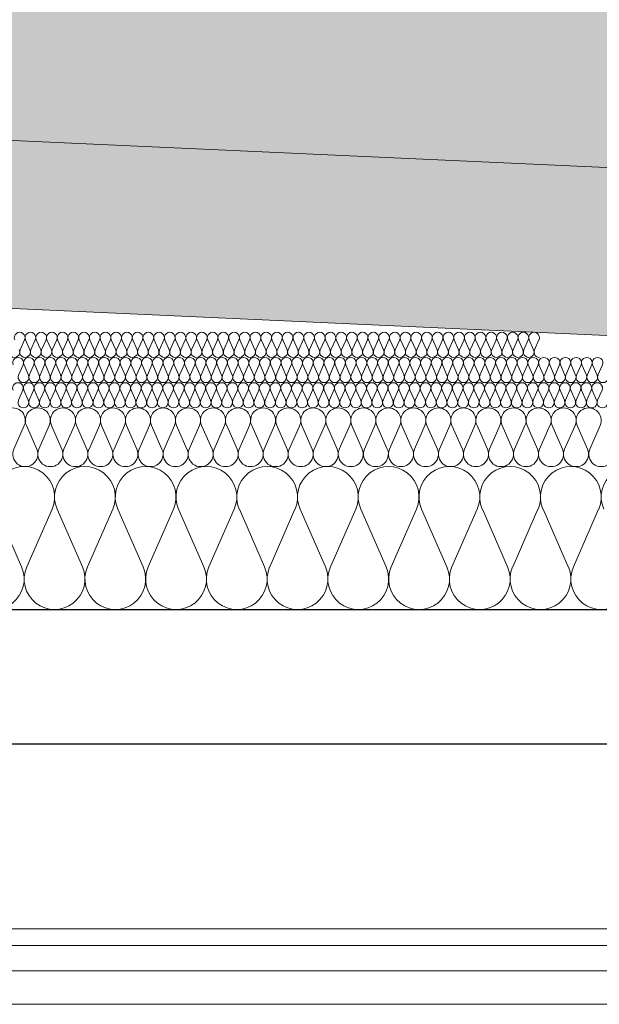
# Model space of a CAD drawing. Extents: x -547885 to -186295, y -25370 to 156194.
# Tile 65 of 256: x -511328 to -510638, y -8440 to -7268. Entities that reach past the tile are written whole.
import ezdxf

# ---------------------------------------------------------------- set-up
doc = ezdxf.new("R2010")
doc.units = 0
doc.header["$MEASUREMENT"] = 0
for name, color, linetype, lineweight in [('Arch dachowki_Nr_Pióra__21', 7, 'Continuous', 9), ('Arch stropy_Nr_Pióra__1', 7, 'Continuous', 25), ('INWENT KONST. DREWNIANA_Nr_Pióra__21', 7, 'Continuous', 9), ('INWENT WYMIARY_Nr_Pióra__21', 7, 'Continuous', 9), ('INWENT WYMIARY_Nr_Pióra__5', 7, 'Continuous', 13), ('INWENT. DRZWI_Nr_Pióra__21', 7, 'Continuous', 9)]:
    doc.layers.add(name, color=color, linetype=linetype, lineweight=lineweight)
for name, color, linetype, lineweight, true_color in [('arch wypelnienia_Nr_Pióra__119', 7, 'Continuous', 13, 0xd9d1d0), ('arch wypelnienia_Nr_Pióra__2', 7, 'Continuous', 13, 0x7f7f7f), ('Inwent Izolacje_Nr_Pióra__2', 7, 'Continuous', 13, 0x7f7f7f)]:
    doc.layers.add(name, color=color, linetype=linetype, lineweight=lineweight, true_color=true_color)
doc.layers.add('Inwent Izolacje', color=7, linetype='Continuous')
doc.layers.add('INWENT WYMIARY', color=7, linetype='Continuous')
doc.styles.add('GENERATED_STYLE_2', font='txt')
doc.dimstyles.new('GENERATED_STYLE__11', dxfattribs={"dimtxt": 160.000002, "dimasz": 110.144928, "dimexe": 0.18, "dimexo": 40, "dimgap": 0.09, "dimtad": 1, "dimtih": 1, "dimtoh": 1, "dimdec": 0, "dimzin": 0, "dimdsep": 46, "dimtxsty": 'GENERATED_STYLE_2', "dimblk": 'ARROWHEAD_5', "dimblk1": 'ARROWHEAD_5', "dimblk2": 'ARROWHEAD_5', "dimcen": 0.09, "dimclrd": 7, "dimclre": 7, "dimclrt": 7, "dimazin": 0, "dimtfac": 1, "dimtdec": 4, "dimtmove": 0, "dimatfit": 3, "dimfxl": 0, "dimtolj": 1, "dimtzin": 0, "dimarcsym": 0})

# ---------------------------------------------------------------- blocks, each defined once
blk = doc.blocks.new('Izolacja cieplna 14_254', base_point=(-507889.6, -7969.6))
at = {"layer": 'Inwent Izolacje_Nr_Pióra__2', "linetype": 'Continuous'}
for p, q in [((-511325.7, -7918.9), (-511355.7, -7850.2)), ((-511289.5, -7850.2), (-511319.6, -7918.9)), ((-511253.4, -7918.9), (-511283.5, -7850.2)), ((-511217.3, -7850.2), (-511247.3, -7918.9)), ((-511181.1, -7918.9), (-511211.2, -7850.2)), ((-511145, -7850.2), (-511175.1, -7918.9)), ((-511108.8, -7918.9), (-511138.9, -7850.2)), ((-511072.7, -7850.2), (-511102.8, -7918.9)), ((-511036.6, -7918.9), (-511066.6, -7850.2)), ((-511000.4, -7850.2), (-511030.5, -7918.9)), ((-510964.3, -7918.9), (-510994.4, -7850.2)), ((-510928.2, -7850.2), (-510958.2, -7918.9)), ((-510892, -7918.9), (-510922.1, -7850.2)), ((-510855.9, -7850.2), (-510885.9, -7918.9)), ((-510819.7, -7918.9), (-510849.8, -7850.2)), ((-510783.6, -7850.2), (-510813.7, -7918.9)), ((-510747.5, -7918.9), (-510777.5, -7850.2)), ((-510711.3, -7850.2), (-510741.4, -7918.9)), ((-510675.2, -7918.9), (-510705.3, -7850.2)), ((-510639.1, -7850.2), (-510669.1, -7918.9))]:
    blk.add_line(p, q, dxfattribs=at)
for centre, start_param, end_param in [((-511322.6, -7835.7), 1.158003, 5.125183), ((-511250.4, -7835.7), 1.158003, 5.125183), ((-511178.1, -7835.7), 1.158003, 5.125183), ((-511105.8, -7835.7), 1.158003, 5.125183), ((-511033.5, -7835.7), 1.158003, 5.125183), ((-510961.3, -7835.7), 1.158003, 5.125183), ((-510889, -7835.7), 1.158003, 5.125183), ((-510816.7, -7835.7), 1.158003, 5.125183), ((-510744.4, -7835.7), 1.158003, 5.125183), ((-510672.2, -7835.7), 1.158003, 5.125183), ((-510599.9, -7835.7), 1.158003, 5.125183), ((-511358.8, -7933.4), 4.299595, 8.266774), ((-511286.5, -7933.4), 4.299595, 8.266774), ((-511214.2, -7933.4), 4.299595, 8.266774), ((-511141.9, -7933.4), 4.299595, 8.266774), ((-511069.7, -7933.4), 4.299595, 8.266774), ((-510997.4, -7933.4), 4.299595, 8.266774), ((-510925.1, -7933.4), 4.299595, 8.266774), ((-510852.8, -7933.4), 4.299595, 8.266774), ((-510780.6, -7933.4), 4.299595, 8.266774), ((-510708.3, -7933.4), 4.299595, 8.266774), ((-510636, -7933.4), 4.299595, 8.266774)]:
    blk.add_ellipse(centre, major_axis=(0, -36.2), ratio=0.999515, start_param=start_param, end_param=end_param, dxfattribs=at)
blk = doc.blocks.new('Izolacja cieplna 14_255', base_point=(-508759.6, -7799.6))
at = {"layer": 'Inwent Izolacje_Nr_Pióra__2', "linetype": 'Continuous'}
for p, q in [((-511322.5, -7750.4), (-511334.9, -7778.7)), ((-511307.6, -7778.7), (-511320, -7750.4)), ((-511292.7, -7750.4), (-511305.1, -7778.7)), ((-511277.8, -7778.7), (-511290.2, -7750.4)), ((-511262.9, -7750.4), (-511275.3, -7778.7)), ((-511248, -7778.7), (-511260.4, -7750.4)), ((-511233.1, -7750.4), (-511245.5, -7778.7)), ((-511218.3, -7778.7), (-511230.6, -7750.4)), ((-511203.4, -7750.4), (-511215.7, -7778.7)), ((-511188.5, -7778.7), (-511200.9, -7750.4)), ((-511173.6, -7750.4), (-511186, -7778.7)), ((-511158.7, -7778.7), (-511171.1, -7750.4)), ((-511143.8, -7750.4), (-511156.2, -7778.7)), ((-511128.9, -7778.7), (-511141.3, -7750.4)), ((-511114, -7750.4), (-511126.4, -7778.7)), ((-511099.1, -7778.7), (-511111.5, -7750.4)), ((-511084.2, -7750.4), (-511096.6, -7778.7)), ((-511069.3, -7778.7), (-511081.7, -7750.4)), ((-511054.4, -7750.4), (-511066.8, -7778.7)), ((-511039.5, -7778.7), (-511051.9, -7750.4)), ((-511024.6, -7750.4), (-511037, -7778.7)), ((-511009.7, -7778.7), (-511022.1, -7750.4)), ((-510994.8, -7750.4), (-511007.2, -7778.7)), ((-510980, -7778.7), (-510992.3, -7750.4)), ((-510965.1, -7750.4), (-510977.5, -7778.7)), ((-510950.2, -7778.7), (-510962.6, -7750.4)), ((-510935.3, -7750.4), (-510947.7, -7778.7)), ((-510920.4, -7778.7), (-510932.8, -7750.4)), ((-510905.5, -7750.4), (-510917.9, -7778.7)), ((-510890.6, -7778.7), (-510903, -7750.4)), ((-510875.7, -7750.4), (-510888.1, -7778.7)), ((-510860.8, -7778.7), (-510873.2, -7750.4)), ((-510845.9, -7750.4), (-510858.3, -7778.7)), ((-510831, -7778.7), (-510843.4, -7750.4)), ((-510816.1, -7750.4), (-510828.5, -7778.7)), ((-510801.2, -7778.7), (-510813.6, -7750.4)), ((-510786.3, -7750.4), (-510798.7, -7778.7)), ((-510771.4, -7778.7), (-510783.8, -7750.4)), ((-510756.5, -7750.4), (-510768.9, -7778.7)), ((-510741.7, -7778.7), (-510754, -7750.4)), ((-510726.8, -7750.4), (-510739.2, -7778.7)), ((-510711.9, -7778.7), (-510724.3, -7750.4)), ((-510697, -7750.4), (-510709.4, -7778.7)), ((-510682.1, -7778.7), (-510694.5, -7750.4)), ((-510667.2, -7750.4), (-510679.6, -7778.7)), ((-510652.3, -7778.7), (-510664.7, -7750.4)), ((-510637.4, -7750.4), (-510649.8, -7778.7))]:
    blk.add_line(p, q, dxfattribs=at)
for centre, start_param, end_param in [((-511336.1, -7744.5), 2.728799, 6.695979), ((-511306.4, -7744.5), 2.728799, 6.695979), ((-511276.6, -7744.5), 2.728799, 6.695979), ((-511246.8, -7744.5), 2.728799, 6.695979), ((-511217, -7744.5), 2.728799, 6.695979), ((-511187.2, -7744.5), 2.728799, 6.695979), ((-511157.4, -7744.5), 2.728799, 6.695979), ((-511127.6, -7744.5), 2.728799, 6.695979), ((-511097.9, -7744.5), 2.728799, 6.695979), ((-511068.1, -7744.5), 2.728799, 6.695979), ((-511038.3, -7744.5), 2.728799, 6.695979), ((-511008.5, -7744.5), 2.728799, 6.695979), ((-510978.7, -7744.5), 2.728799, 6.695979), ((-510948.9, -7744.5), 2.728799, 6.695979), ((-510919.1, -7744.5), 2.728799, 6.695979), ((-510889.3, -7744.5), 2.728799, 6.695979), ((-510859.6, -7744.5), 2.728799, 6.695979), ((-510829.8, -7744.5), 2.728799, 6.695979), ((-510800, -7744.5), 2.728799, 6.695979), ((-510770.2, -7744.5), 2.728799, 6.695979), ((-510740.4, -7744.5), 2.728799, 6.695979), ((-510710.6, -7744.5), 2.728799, 6.695979), ((-510680.8, -7744.5), 2.728799, 6.695979), ((-510651, -7744.5), 2.728799, 6.695979), ((-511321.3, -7784.7), 5.870392, 9.837571), ((-511291.5, -7784.7), 5.870392, 9.837571), ((-511261.7, -7784.7), 5.870392, 9.837571), ((-511231.9, -7784.7), 5.870392, 9.837571), ((-511202.1, -7784.7), 5.870392, 9.837571), ((-511172.3, -7784.7), 5.870392, 9.837571), ((-511142.5, -7784.7), 5.870392, 9.837571), ((-511112.7, -7784.7), 5.870392, 9.837571), ((-511083, -7784.7), 5.870392, 9.837571), ((-511053.2, -7784.7), 5.870392, 9.837571), ((-511023.4, -7784.7), 5.870392, 9.837571), ((-510993.6, -7784.7), 5.870392, 9.837571), ((-510963.8, -7784.7), 5.870392, 9.837571), ((-510934, -7784.7), 5.870392, 9.837571), ((-510904.2, -7784.7), 5.870392, 9.837571), ((-510874.4, -7784.7), 5.870392, 9.837571), ((-510844.7, -7784.7), 5.870392, 9.837571), ((-510814.9, -7784.7), 5.870392, 9.837571), ((-510785.1, -7784.7), 5.870392, 9.837571), ((-510755.3, -7784.7), 5.870392, 9.837571), ((-510725.5, -7784.7), 5.870392, 9.837571), ((-510695.7, -7784.7), 5.870392, 9.837571), ((-510665.9, -7784.7), 5.870392, 9.837571), ((-510636.1, -7784.7), 5.870392, 9.837571)]:
    blk.add_ellipse(centre, major_axis=(-14.9, 0), ratio=0.999587, start_param=start_param, end_param=end_param, dxfattribs=at)
blk = doc.blocks.new('Izolacja cieplna 14_256', base_point=(-509409.6, -7729.6))
at = {"layer": 'Inwent Izolacje_Nr_Pióra__2', "linetype": 'Continuous'}
for p, q in [((-511324.2, -7708.5), (-511329.5, -7720.6)), ((-511317.8, -7720.6), (-511323.1, -7708.5)), ((-511311.4, -7708.5), (-511316.7, -7720.6)), ((-511305, -7720.6), (-511310.3, -7708.5)), ((-511298.6, -7708.5), (-511303.9, -7720.6)), ((-511292.3, -7720.6), (-511297.6, -7708.5)), ((-511285.9, -7708.5), (-511291.2, -7720.6)), ((-511279.5, -7720.6), (-511284.8, -7708.5)), ((-511273.1, -7708.5), (-511278.4, -7720.6)), ((-511266.7, -7720.6), (-511272, -7708.5)), ((-511260.4, -7708.5), (-511265.7, -7720.6)), ((-511254, -7720.6), (-511259.3, -7708.5)), ((-511247.6, -7708.5), (-511252.9, -7720.6)), ((-511241.2, -7720.6), (-511246.5, -7708.5)), ((-511234.8, -7708.5), (-511240.1, -7720.6)), ((-511228.4, -7720.6), (-511233.8, -7708.5)), ((-511222.1, -7708.5), (-511227.4, -7720.6)), ((-511215.7, -7720.6), (-511221, -7708.5)), ((-511209.3, -7708.5), (-511214.6, -7720.6)), ((-511202.9, -7720.6), (-511208.2, -7708.5)), ((-511196.5, -7708.5), (-511201.9, -7720.6)), ((-511190.2, -7720.6), (-511195.5, -7708.5)), ((-511183.8, -7708.5), (-511189.1, -7720.6)), ((-511177.4, -7720.6), (-511182.7, -7708.5)), ((-511171, -7708.5), (-511176.3, -7720.6)), ((-511164.6, -7720.6), (-511170, -7708.5)), ((-511158.3, -7708.5), (-511163.6, -7720.6)), ((-511151.9, -7720.6), (-511157.2, -7708.5)), ((-511145.5, -7708.5), (-511150.8, -7720.6)), ((-511139.1, -7720.6), (-511144.4, -7708.5)), ((-511132.7, -7708.5), (-511138.1, -7720.6)), ((-511126.4, -7720.6), (-511131.7, -7708.5)), ((-511120, -7708.5), (-511125.3, -7720.6)), ((-511113.6, -7720.6), (-511118.9, -7708.5)), ((-511107.2, -7708.5), (-511112.5, -7720.6)), ((-511100.8, -7720.6), (-511106.2, -7708.5)), ((-511094.5, -7708.5), (-511099.8, -7720.6)), ((-511088.1, -7720.6), (-511093.4, -7708.5)), ((-511081.7, -7708.5), (-511087, -7720.6)), ((-511075.3, -7720.6), (-511080.6, -7708.5)), ((-511068.9, -7708.5), (-511074.3, -7720.6)), ((-511062.6, -7720.6), (-511067.9, -7708.5)), ((-511056.2, -7708.5), (-511061.5, -7720.6)), ((-511049.8, -7720.6), (-511055.1, -7708.5)), ((-511043.4, -7708.5), (-511048.7, -7720.6)), ((-511037, -7720.6), (-511042.4, -7708.5)), ((-511030.7, -7708.5), (-511036, -7720.6)), ((-511024.3, -7720.6), (-511029.6, -7708.5)), ((-511017.9, -7708.5), (-511023.2, -7720.6)), ((-511011.5, -7720.6), (-511016.8, -7708.5)), ((-511005.1, -7708.5), (-511010.5, -7720.6)), ((-510998.8, -7720.6), (-511004.1, -7708.5)), ((-510992.4, -7708.5), (-510997.7, -7720.6)), ((-510986, -7720.6), (-510991.3, -7708.5)), ((-510979.6, -7708.5), (-510984.9, -7720.6)), ((-510973.2, -7720.6), (-510978.5, -7708.5)), ((-510966.9, -7708.5), (-510972.2, -7720.6)), ((-510960.5, -7720.6), (-510965.8, -7708.5)), ((-510954.1, -7708.5), (-510959.4, -7720.6)), ((-510947.7, -7720.6), (-510953, -7708.5)), ((-510941.3, -7708.5), (-510946.6, -7720.6)), ((-510935, -7720.6), (-510940.3, -7708.5)), ((-510928.6, -7708.5), (-510933.9, -7720.6)), ((-510922.2, -7720.6), (-510927.5, -7708.5)), ((-510915.8, -7708.5), (-510921.1, -7720.6)), ((-510909.4, -7720.6), (-510914.7, -7708.5)), ((-510903.1, -7708.5), (-510908.4, -7720.6)), ((-510896.7, -7720.6), (-510902, -7708.5)), ((-510890.3, -7708.5), (-510895.6, -7720.6)), ((-510883.9, -7720.6), (-510889.2, -7708.5)), ((-510877.5, -7708.5), (-510882.8, -7720.6)), ((-510871.2, -7720.6), (-510876.5, -7708.5)), ((-510864.8, -7708.5), (-510870.1, -7720.6)), ((-510858.4, -7720.6), (-510863.7, -7708.5)), ((-510852, -7708.5), (-510857.3, -7720.6)), ((-510845.6, -7720.6), (-510850.9, -7708.5)), ((-510839.3, -7708.5), (-510844.6, -7720.6)), ((-510832.9, -7720.6), (-510838.2, -7708.5)), ((-510826.5, -7708.5), (-510831.8, -7720.6)), ((-510820.1, -7720.6), (-510825.4, -7708.5)), ((-510813.7, -7708.5), (-510819, -7720.6)), ((-510807.4, -7720.6), (-510812.7, -7708.5)), ((-510801, -7708.5), (-510806.3, -7720.6)), ((-510794.6, -7720.6), (-510799.9, -7708.5)), ((-510788.2, -7708.5), (-510793.5, -7720.6)), ((-510781.8, -7720.6), (-510787.1, -7708.5)), ((-510775.5, -7708.5), (-510780.8, -7720.6)), ((-510769.1, -7720.6), (-510774.4, -7708.5)), ((-510762.7, -7708.5), (-510768, -7720.6)), ((-510756.3, -7720.6), (-510761.6, -7708.5)), ((-510749.9, -7708.5), (-510755.2, -7720.6)), ((-510743.6, -7720.6), (-510748.9, -7708.5)), ((-510737.2, -7708.5), (-510742.5, -7720.6)), ((-510730.8, -7720.6), (-510736.1, -7708.5)), ((-510724.4, -7708.5), (-510729.7, -7720.6)), ((-510718, -7720.6), (-510723.3, -7708.5)), ((-510711.7, -7708.5), (-510717, -7720.6)), ((-510705.3, -7720.6), (-510710.6, -7708.5)), ((-510698.9, -7708.5), (-510704.2, -7720.6)), ((-510692.5, -7720.6), (-510697.8, -7708.5)), ((-510686.1, -7708.5), (-510691.4, -7720.6)), ((-510679.8, -7720.6), (-510685.1, -7708.5)), ((-510673.4, -7708.5), (-510678.7, -7720.6)), ((-510667, -7720.6), (-510672.3, -7708.5)), ((-510660.6, -7708.5), (-510665.9, -7720.6)), ((-510654.2, -7720.6), (-510659.5, -7708.5)), ((-510647.9, -7708.5), (-510653.2, -7720.6)), ((-510641.5, -7720.6), (-510646.8, -7708.5)), ((-510635.1, -7708.5), (-510640.4, -7720.6))]:
    blk.add_line(p, q, dxfattribs=at)
for centre, start_param, end_param in [((-511330, -7706), 1.158003, 5.125183), ((-511317.2, -7706), 1.158003, 5.125183), ((-511304.5, -7706), 1.158003, 5.125183), ((-511291.7, -7706), 1.158003, 5.125183), ((-511279, -7706), 1.158003, 5.125183), ((-511266.2, -7706), 1.158003, 5.125183), ((-511253.4, -7706), 1.158003, 5.125183), ((-511240.7, -7706), 1.158003, 5.125183), ((-511227.9, -7706), 1.158003, 5.125183), ((-511215.2, -7706), 1.158003, 5.125183), ((-511202.4, -7706), 1.158003, 5.125183), ((-511189.6, -7706), 1.158003, 5.125183), ((-511176.9, -7706), 1.158003, 5.125183), ((-511164.1, -7706), 1.158003, 5.125183), ((-511151.4, -7706), 1.158003, 5.125183), ((-511138.6, -7706), 1.158003, 5.125183), ((-511125.8, -7706), 1.158003, 5.125183), ((-511113.1, -7706), 1.158003, 5.125183), ((-511100.3, -7706), 1.158003, 5.125183), ((-511087.5, -7706), 1.158003, 5.125183), ((-511074.8, -7706), 1.158003, 5.125183), ((-511062, -7706), 1.158003, 5.125183), ((-511049.3, -7706), 1.158003, 5.125183), ((-511036.5, -7706), 1.158003, 5.125183), ((-511023.7, -7706), 1.158003, 5.125183), ((-511011, -7706), 1.158003, 5.125183), ((-510998.2, -7706), 1.158003, 5.125183), ((-510985.5, -7706), 1.158003, 5.125183), ((-510972.7, -7706), 1.158003, 5.125183), ((-510959.9, -7706), 1.158003, 5.125183), ((-510947.2, -7706), 1.158003, 5.125183), ((-510934.4, -7706), 1.158003, 5.125183), ((-510921.7, -7706), 1.158003, 5.125183), ((-510908.9, -7706), 1.158003, 5.125183), ((-510896.1, -7706), 1.158003, 5.125183), ((-510883.4, -7706), 1.158003, 5.125183), ((-510870.6, -7706), 1.158003, 5.125183), ((-510857.9, -7706), 1.158003, 5.125183), ((-510845.1, -7706), 1.158003, 5.125183), ((-510832.3, -7706), 1.158003, 5.125183), ((-510819.6, -7706), 1.158003, 5.125183), ((-510806.8, -7706), 1.158003, 5.125183), ((-510794.1, -7706), 1.158003, 5.125183), ((-510781.3, -7706), 1.158003, 5.125183), ((-510768.5, -7706), 1.158003, 5.125183), ((-510755.8, -7706), 1.158003, 5.125183), ((-510743, -7706), 1.158003, 5.125183), ((-510730.3, -7706), 1.158003, 5.125183), ((-510717.5, -7706), 1.158003, 5.125183), ((-510704.7, -7706), 1.158003, 5.125183), ((-510692, -7706), 1.158003, 5.125183), ((-510679.2, -7706), 1.158003, 5.125183), ((-510666.5, -7706), 1.158003, 5.125183), ((-510653.7, -7706), 1.158003, 5.125183), ((-510640.9, -7706), 1.158003, 5.125183), ((-511323.6, -7723.2), 4.299595, 8.266774), ((-511310.9, -7723.2), 4.299595, 8.266774), ((-511298.1, -7723.2), 4.299595, 8.266774), ((-511285.3, -7723.2), 4.299595, 8.266774), ((-511272.6, -7723.2), 4.299595, 8.266774), ((-511259.8, -7723.2), 4.299595, 8.266774), ((-511247.1, -7723.2), 4.299595, 8.266774), ((-511234.3, -7723.2), 4.299595, 8.266774), ((-511221.5, -7723.2), 4.299595, 8.266774), ((-511208.8, -7723.2), 4.299595, 8.266774), ((-511196, -7723.2), 4.299595, 8.266774), ((-511183.3, -7723.2), 4.299595, 8.266774), ((-511170.5, -7723.2), 4.299595, 8.266774), ((-511157.7, -7723.2), 4.299595, 8.266774), ((-511145, -7723.2), 4.299595, 8.266774), ((-511132.2, -7723.2), 4.299595, 8.266774), ((-511119.4, -7723.2), 4.299595, 8.266774), ((-511106.7, -7723.2), 4.299595, 8.266774), ((-511093.9, -7723.2), 4.299595, 8.266774), ((-511081.2, -7723.2), 4.299595, 8.266774), ((-511068.4, -7723.2), 4.299595, 8.266774), ((-511055.6, -7723.2), 4.299595, 8.266774), ((-511042.9, -7723.2), 4.299595, 8.266774), ((-511030.1, -7723.2), 4.299595, 8.266774), ((-511017.4, -7723.2), 4.299595, 8.266774), ((-511004.6, -7723.2), 4.299595, 8.266774), ((-510991.8, -7723.2), 4.299595, 8.266774), ((-510979.1, -7723.2), 4.299595, 8.266774), ((-510966.3, -7723.2), 4.299595, 8.266774), ((-510953.6, -7723.2), 4.299595, 8.266774), ((-510940.8, -7723.2), 4.299595, 8.266774), ((-510928, -7723.2), 4.299595, 8.266774), ((-510915.3, -7723.2), 4.299595, 8.266774), ((-510902.5, -7723.2), 4.299595, 8.266774), ((-510889.8, -7723.2), 4.299595, 8.266774), ((-510877, -7723.2), 4.299595, 8.266774), ((-510864.2, -7723.2), 4.299595, 8.266774), ((-510851.5, -7723.2), 4.299595, 8.266774), ((-510838.7, -7723.2), 4.299595, 8.266774), ((-510826, -7723.2), 4.299595, 8.266774), ((-510813.2, -7723.2), 4.299595, 8.266774), ((-510800.4, -7723.2), 4.299595, 8.266774), ((-510787.7, -7723.2), 4.299595, 8.266774), ((-510774.9, -7723.2), 4.299595, 8.266774), ((-510762.2, -7723.2), 4.299595, 8.266774), ((-510749.4, -7723.2), 4.299595, 8.266774), ((-510736.6, -7723.2), 4.299595, 8.266774), ((-510723.9, -7723.2), 4.299595, 8.266774), ((-510711.1, -7723.2), 4.299595, 8.266774), ((-510698.4, -7723.2), 4.299595, 8.266774), ((-510685.6, -7723.2), 4.299595, 8.266774), ((-510672.8, -7723.2), 4.299595, 8.266774), ((-510660.1, -7723.2), 4.299595, 8.266774), ((-510647.3, -7723.2), 4.299595, 8.266774), ((-510634.6, -7723.2), 4.299595, 8.266774)]:
    blk.add_ellipse(centre, major_axis=(0, -6.38), ratio=0.999979, start_param=start_param, end_param=end_param, dxfattribs=at)
blk = doc.blocks.new('Izolacja cieplna 14_257', base_point=(-510059.6, -7699.6))
at = {"layer": 'Inwent Izolacje_Nr_Pióra__2', "linetype": 'Continuous'}
for p, q in [((-511323.9, -7678.5), (-511329.2, -7690.6)), ((-511317.5, -7690.6), (-511322.8, -7678.5)), ((-511311.2, -7678.5), (-511316.5, -7690.6)), ((-511304.8, -7690.6), (-511310.1, -7678.5)), ((-511298.4, -7678.5), (-511303.7, -7690.6)), ((-511292, -7690.6), (-511297.3, -7678.5)), ((-511285.6, -7678.5), (-511290.9, -7690.6)), ((-511279.2, -7690.6), (-511284.5, -7678.5)), ((-511272.9, -7678.5), (-511278.2, -7690.6)), ((-511266.5, -7690.6), (-511271.8, -7678.5)), ((-511260.1, -7678.5), (-511265.4, -7690.6)), ((-511253.7, -7690.6), (-511259, -7678.5)), ((-511247.3, -7678.5), (-511252.6, -7690.6)), ((-511240.9, -7690.6), (-511246.3, -7678.5)), ((-511234.6, -7678.5), (-511239.9, -7690.6)), ((-511228.2, -7690.6), (-511233.5, -7678.5)), ((-511221.8, -7678.5), (-511227.1, -7690.6)), ((-511215.4, -7690.6), (-511220.7, -7678.5)), ((-511209, -7678.5), (-511214.3, -7690.6)), ((-511202.6, -7690.6), (-511208, -7678.5)), ((-511196.3, -7678.5), (-511201.6, -7690.6)), ((-511189.9, -7690.6), (-511195.2, -7678.5)), ((-511183.5, -7678.5), (-511188.8, -7690.6)), ((-511177.1, -7690.6), (-511182.4, -7678.5)), ((-511170.7, -7678.5), (-511176, -7690.6)), ((-511164.3, -7690.6), (-511169.7, -7678.5)), ((-511158, -7678.5), (-511163.3, -7690.6)), ((-511151.6, -7690.6), (-511156.9, -7678.5)), ((-511145.2, -7678.5), (-511150.5, -7690.6)), ((-511138.8, -7690.6), (-511144.1, -7678.5)), ((-511132.4, -7678.5), (-511137.7, -7690.6)), ((-511126, -7690.6), (-511131.4, -7678.5)), ((-511119.7, -7678.5), (-511125, -7690.6)), ((-511113.3, -7690.6), (-511118.6, -7678.5)), ((-511106.9, -7678.5), (-511112.2, -7690.6)), ((-511100.5, -7690.6), (-511105.8, -7678.5)), ((-511094.1, -7678.5), (-511099.4, -7690.6)), ((-511087.7, -7690.6), (-511093.1, -7678.5)), ((-511081.4, -7678.5), (-511086.7, -7690.6)), ((-511075, -7690.6), (-511080.3, -7678.5)), ((-511068.6, -7678.5), (-511073.9, -7690.6)), ((-511062.2, -7690.6), (-511067.5, -7678.5)), ((-511055.8, -7678.5), (-511061.1, -7690.6)), ((-511049.5, -7690.6), (-511054.8, -7678.5)), ((-511043.1, -7678.5), (-511048.4, -7690.6)), ((-511036.7, -7690.6), (-511042, -7678.5)), ((-511030.3, -7678.5), (-511035.6, -7690.6)), ((-511023.9, -7690.6), (-511029.2, -7678.5)), ((-511017.5, -7678.5), (-511022.8, -7690.6)), ((-511011.2, -7690.6), (-511016.5, -7678.5)), ((-511004.8, -7678.5), (-511010.1, -7690.6)), ((-510998.4, -7690.6), (-511003.7, -7678.5)), ((-510992, -7678.5), (-510997.3, -7690.6)), ((-510985.6, -7690.6), (-510990.9, -7678.5)), ((-510979.2, -7678.5), (-510984.5, -7690.6)), ((-510972.9, -7690.6), (-510978.2, -7678.5)), ((-510966.5, -7678.5), (-510971.8, -7690.6)), ((-510960.1, -7690.6), (-510965.4, -7678.5)), ((-510953.7, -7678.5), (-510959, -7690.6)), ((-510947.3, -7690.6), (-510952.6, -7678.5)), ((-510940.9, -7678.5), (-510946.3, -7690.6)), ((-510934.6, -7690.6), (-510939.9, -7678.5)), ((-510928.2, -7678.5), (-510933.5, -7690.6)), ((-510921.8, -7690.6), (-510927.1, -7678.5)), ((-510915.4, -7678.5), (-510920.7, -7690.6)), ((-510909, -7690.6), (-510914.3, -7678.5)), ((-510902.6, -7678.5), (-510908, -7690.6)), ((-510896.3, -7690.6), (-510901.6, -7678.5)), ((-510889.9, -7678.5), (-510895.2, -7690.6)), ((-510883.5, -7690.6), (-510888.8, -7678.5)), ((-510877.1, -7678.5), (-510882.4, -7690.6)), ((-510870.7, -7690.6), (-510876, -7678.5)), ((-510864.3, -7678.5), (-510869.7, -7690.6)), ((-510858, -7690.6), (-510863.3, -7678.5)), ((-510851.6, -7678.5), (-510856.9, -7690.6)), ((-510845.2, -7690.6), (-510850.5, -7678.5)), ((-510838.8, -7678.5), (-510844.1, -7690.6)), ((-510832.4, -7690.6), (-510837.7, -7678.5)), ((-510826, -7678.5), (-510831.4, -7690.6)), ((-510819.7, -7690.6), (-510825, -7678.5)), ((-510813.3, -7678.5), (-510818.6, -7690.6)), ((-510806.9, -7690.6), (-510812.2, -7678.5)), ((-510800.5, -7678.5), (-510805.8, -7690.6)), ((-510794.1, -7690.6), (-510799.4, -7678.5)), ((-510787.7, -7678.5), (-510793.1, -7690.6)), ((-510781.4, -7690.6), (-510786.7, -7678.5)), ((-510775, -7678.5), (-510780.3, -7690.6)), ((-510768.6, -7690.6), (-510773.9, -7678.5)), ((-510762.2, -7678.5), (-510767.5, -7690.6)), ((-510755.8, -7690.6), (-510761.1, -7678.5)), ((-510749.5, -7678.5), (-510754.8, -7690.6)), ((-510743.1, -7690.6), (-510748.4, -7678.5)), ((-510736.7, -7678.5), (-510742, -7690.6)), ((-510730.3, -7690.6), (-510735.6, -7678.5)), ((-510723.9, -7678.5), (-510729.2, -7690.6)), ((-510717.5, -7690.6), (-510722.8, -7678.5)), ((-510711.2, -7678.5), (-510716.5, -7690.6)), ((-510704.8, -7690.6), (-510710.1, -7678.5)), ((-510698.4, -7678.5), (-510703.7, -7690.6)), ((-510692, -7690.6), (-510697.3, -7678.5)), ((-510685.6, -7678.5), (-510690.9, -7690.6)), ((-510679.2, -7690.6), (-510684.5, -7678.5)), ((-510672.9, -7678.5), (-510678.2, -7690.6)), ((-510666.5, -7690.6), (-510671.8, -7678.5)), ((-510660.1, -7678.5), (-510665.4, -7690.6)), ((-510653.7, -7690.6), (-510659, -7678.5)), ((-510647.3, -7678.5), (-510652.6, -7690.6)), ((-510640.9, -7690.6), (-510646.3, -7678.5)), ((-510634.6, -7678.5), (-510639.9, -7690.6))]:
    blk.add_line(p, q, dxfattribs=at)
for centre, start_param, end_param in [((-511329.8, -7676), 2.728799, 6.695979), ((-511317, -7676), 2.728799, 6.695979), ((-511304.2, -7676), 2.728799, 6.695979), ((-511291.5, -7676), 2.728799, 6.695979), ((-511278.7, -7676), 2.728799, 6.695979), ((-511265.9, -7676), 2.728799, 6.695979), ((-511253.2, -7676), 2.728799, 6.695979), ((-511240.4, -7676), 2.728799, 6.695979), ((-511227.6, -7676), 2.728799, 6.695979), ((-511214.9, -7676), 2.728799, 6.695979), ((-511202.1, -7676), 2.728799, 6.695979), ((-511189.3, -7676), 2.728799, 6.695979), ((-511176.6, -7676), 2.728799, 6.695979), ((-511163.8, -7676), 2.728799, 6.695979), ((-511151, -7676), 2.728799, 6.695979), ((-511138.3, -7676), 2.728799, 6.695979), ((-511125.5, -7676), 2.728799, 6.695979), ((-511112.7, -7676), 2.728799, 6.695979), ((-511100, -7676), 2.728799, 6.695979), ((-511087.2, -7676), 2.728799, 6.695979), ((-511074.4, -7676), 2.728799, 6.695979), ((-511061.7, -7676), 2.728799, 6.695979), ((-511048.9, -7676), 2.728799, 6.695979), ((-511036.1, -7676), 2.728799, 6.695979), ((-511023.4, -7676), 2.728799, 6.695979), ((-511010.6, -7676), 2.728799, 6.695979), ((-510997.9, -7676), 2.728799, 6.695979), ((-510985.1, -7676), 2.728799, 6.695979), ((-510972.3, -7676), 2.728799, 6.695979), ((-510959.6, -7676), 2.728799, 6.695979), ((-510946.8, -7676), 2.728799, 6.695979), ((-510934, -7676), 2.728799, 6.695979), ((-510921.3, -7676), 2.728799, 6.695979), ((-510908.5, -7676), 2.728799, 6.695979), ((-510895.7, -7676), 2.728799, 6.695979), ((-510883, -7676), 2.728799, 6.695979), ((-510870.2, -7676), 2.728799, 6.695979), ((-510857.4, -7676), 2.728799, 6.695979), ((-510844.7, -7676), 2.728799, 6.695979), ((-510831.9, -7676), 2.728799, 6.695979), ((-510819.1, -7676), 2.728799, 6.695979), ((-510806.4, -7676), 2.728799, 6.695979), ((-510793.6, -7676), 2.728799, 6.695979), ((-510780.8, -7676), 2.728799, 6.695979), ((-510768.1, -7676), 2.728799, 6.695979), ((-510755.3, -7676), 2.728799, 6.695979), ((-510742.5, -7676), 2.728799, 6.695979), ((-510729.8, -7676), 2.728799, 6.695979), ((-510717, -7676), 2.728799, 6.695979), ((-510704.2, -7676), 2.728799, 6.695979), ((-510691.5, -7676), 2.728799, 6.695979), ((-510678.7, -7676), 2.728799, 6.695979), ((-510665.9, -7676), 2.728799, 6.695979), ((-510653.2, -7676), 2.728799, 6.695979), ((-510640.4, -7676), 2.728799, 6.695979), ((-511323.4, -7693.2), 5.870392, 9.837571), ((-511310.6, -7693.2), 5.870392, 9.837571), ((-511297.9, -7693.2), 5.870392, 9.837571), ((-511285.1, -7693.2), 5.870392, 9.837571), ((-511272.3, -7693.2), 5.870392, 9.837571), ((-511259.6, -7693.2), 5.870392, 9.837571), ((-511246.8, -7693.2), 5.870392, 9.837571), ((-511234, -7693.2), 5.870392, 9.837571), ((-511221.3, -7693.2), 5.870392, 9.837571), ((-511208.5, -7693.2), 5.870392, 9.837571), ((-511195.7, -7693.2), 5.870392, 9.837571), ((-511183, -7693.2), 5.870392, 9.837571), ((-511170.2, -7693.2), 5.870392, 9.837571), ((-511157.4, -7693.2), 5.870392, 9.837571), ((-511144.7, -7693.2), 5.870392, 9.837571), ((-511131.9, -7693.2), 5.870392, 9.837571), ((-511119.1, -7693.2), 5.870392, 9.837571), ((-511106.4, -7693.2), 5.870392, 9.837571), ((-511093.6, -7693.2), 5.870392, 9.837571), ((-511080.8, -7693.2), 5.870392, 9.837571), ((-511068.1, -7693.2), 5.870392, 9.837571), ((-511055.3, -7693.2), 5.870392, 9.837571), ((-511042.5, -7693.2), 5.870392, 9.837571), ((-511029.8, -7693.2), 5.870392, 9.837571), ((-511017, -7693.2), 5.870392, 9.837571), ((-511004.2, -7693.2), 5.870392, 9.837571), ((-510991.5, -7693.2), 5.870392, 9.837571), ((-510978.7, -7693.2), 5.870392, 9.837571), ((-510965.9, -7693.2), 5.870392, 9.837571), ((-510953.2, -7693.2), 5.870392, 9.837571), ((-510940.4, -7693.2), 5.870392, 9.837571), ((-510927.6, -7693.2), 5.870392, 9.837571), ((-510914.9, -7693.2), 5.870392, 9.837571), ((-510902.1, -7693.2), 5.870392, 9.837571), ((-510889.3, -7693.2), 5.870392, 9.837571), ((-510876.6, -7693.2), 5.870392, 9.837571), ((-510863.8, -7693.2), 5.870392, 9.837571), ((-510851, -7693.2), 5.870392, 9.837571), ((-510838.3, -7693.2), 5.870392, 9.837571), ((-510825.5, -7693.2), 5.870392, 9.837571), ((-510812.7, -7693.2), 5.870392, 9.837571), ((-510800, -7693.2), 5.870392, 9.837571), ((-510787.2, -7693.2), 5.870392, 9.837571), ((-510774.4, -7693.2), 5.870392, 9.837571), ((-510761.7, -7693.2), 5.870392, 9.837571), ((-510748.9, -7693.2), 5.870392, 9.837571), ((-510736.1, -7693.2), 5.870392, 9.837571), ((-510723.4, -7693.2), 5.870392, 9.837571), ((-510710.6, -7693.2), 5.870392, 9.837571), ((-510697.9, -7693.2), 5.870392, 9.837571), ((-510685.1, -7693.2), 5.870392, 9.837571), ((-510672.3, -7693.2), 5.870392, 9.837571), ((-510659.6, -7693.2), 5.870392, 9.837571), ((-510646.8, -7693.2), 5.870392, 9.837571), ((-510634, -7693.2), 5.870392, 9.837571)]:
    blk.add_ellipse(centre, major_axis=(-6.38, 0), ratio=0.999587, start_param=start_param, end_param=end_param, dxfattribs=at)
blk = doc.blocks.new('Izolacja cieplna 14_258', base_point=(-510709.6, -7669.6))
at = {"layer": 'Inwent Izolacje_Nr_Pióra__2', "linetype": 'Continuous'}
for p, q in [((-511322.1, -7648.5), (-511327.4, -7660.6)), ((-511315.7, -7660.6), (-511321, -7648.5)), ((-511309.4, -7648.5), (-511314.7, -7660.6)), ((-511303, -7660.6), (-511308.3, -7648.5)), ((-511296.6, -7648.5), (-511301.9, -7660.6)), ((-511290.2, -7660.6), (-511295.5, -7648.5)), ((-511283.9, -7648.5), (-511289.2, -7660.6)), ((-511277.5, -7660.6), (-511282.8, -7648.5)), ((-511271.1, -7648.5), (-511276.4, -7660.6)), ((-511264.7, -7660.6), (-511270, -7648.5)), ((-511258.4, -7648.5), (-511263.7, -7660.6)), ((-511252, -7660.6), (-511257.3, -7648.5)), ((-511245.6, -7648.5), (-511250.9, -7660.6)), ((-511239.2, -7660.6), (-511244.5, -7648.5)), ((-511232.9, -7648.5), (-511238.2, -7660.6)), ((-511226.5, -7660.6), (-511231.8, -7648.5)), ((-511220.1, -7648.5), (-511225.4, -7660.6)), ((-511213.7, -7660.6), (-511219, -7648.5)), ((-511207.4, -7648.5), (-511212.7, -7660.6)), ((-511201, -7660.6), (-511206.3, -7648.5)), ((-511194.6, -7648.5), (-511199.9, -7660.6)), ((-511188.2, -7660.6), (-511193.5, -7648.5)), ((-511181.9, -7648.5), (-511187.2, -7660.6)), ((-511175.5, -7660.6), (-511180.8, -7648.5)), ((-511169.1, -7648.5), (-511174.4, -7660.6)), ((-511162.7, -7660.6), (-511168, -7648.5)), ((-511156.4, -7648.5), (-511161.7, -7660.6)), ((-511150, -7660.6), (-511155.3, -7648.5)), ((-511143.6, -7648.5), (-511148.9, -7660.6)), ((-511137.2, -7660.6), (-511142.5, -7648.5)), ((-511130.9, -7648.5), (-511136.2, -7660.6)), ((-511124.5, -7660.6), (-511129.8, -7648.5)), ((-511118.1, -7648.5), (-511123.4, -7660.6)), ((-511111.7, -7660.6), (-511117, -7648.5)), ((-511105.4, -7648.5), (-511110.7, -7660.6)), ((-511099, -7660.6), (-511104.3, -7648.5)), ((-511092.6, -7648.5), (-511097.9, -7660.6)), ((-511086.2, -7660.6), (-511091.5, -7648.5)), ((-511079.9, -7648.5), (-511085.2, -7660.6)), ((-511073.5, -7660.6), (-511078.8, -7648.5)), ((-511067.1, -7648.5), (-511072.4, -7660.6)), ((-511060.7, -7660.6), (-511066, -7648.5)), ((-511054.4, -7648.5), (-511059.7, -7660.6)), ((-511048, -7660.6), (-511053.3, -7648.5)), ((-511041.6, -7648.5), (-511046.9, -7660.6)), ((-511035.2, -7660.6), (-511040.5, -7648.5)), ((-511028.9, -7648.5), (-511034.2, -7660.6)), ((-511022.5, -7660.6), (-511027.8, -7648.5)), ((-511016.1, -7648.5), (-511021.4, -7660.6)), ((-511009.7, -7660.6), (-511015, -7648.5)), ((-511003.3, -7648.5), (-511008.7, -7660.6)), ((-510997, -7660.6), (-511002.3, -7648.5)), ((-510990.6, -7648.5), (-510995.9, -7660.6)), ((-510984.2, -7660.6), (-510989.5, -7648.5)), ((-510977.8, -7648.5), (-510983.2, -7660.6)), ((-510971.5, -7660.6), (-510976.8, -7648.5)), ((-510965.1, -7648.5), (-510970.4, -7660.6)), ((-510958.7, -7660.6), (-510964, -7648.5)), ((-510952.3, -7648.5), (-510957.7, -7660.6)), ((-510946, -7660.6), (-510951.3, -7648.5)), ((-510939.6, -7648.5), (-510944.9, -7660.6)), ((-510933.2, -7660.6), (-510938.5, -7648.5)), ((-510926.8, -7648.5), (-510932.2, -7660.6)), ((-510920.5, -7660.6), (-510925.8, -7648.5)), ((-510914.1, -7648.5), (-510919.4, -7660.6)), ((-510907.7, -7660.6), (-510913, -7648.5)), ((-510901.3, -7648.5), (-510906.7, -7660.6)), ((-510895, -7660.6), (-510900.3, -7648.5)), ((-510888.6, -7648.5), (-510893.9, -7660.6)), ((-510882.2, -7660.6), (-510887.5, -7648.5)), ((-510875.8, -7648.5), (-510881.1, -7660.6)), ((-510869.5, -7660.6), (-510874.8, -7648.5)), ((-510863.1, -7648.5), (-510868.4, -7660.6)), ((-510856.7, -7660.6), (-510862, -7648.5)), ((-510850.3, -7648.5), (-510855.6, -7660.6)), ((-510844, -7660.6), (-510849.3, -7648.5)), ((-510837.6, -7648.5), (-510842.9, -7660.6)), ((-510831.2, -7660.6), (-510836.5, -7648.5)), ((-510824.8, -7648.5), (-510830.1, -7660.6)), ((-510818.5, -7660.6), (-510823.8, -7648.5)), ((-510812.1, -7648.5), (-510817.4, -7660.6)), ((-510805.7, -7660.6), (-510811, -7648.5)), ((-510799.3, -7648.5), (-510804.6, -7660.6)), ((-510793, -7660.6), (-510798.3, -7648.5)), ((-510786.6, -7648.5), (-510791.9, -7660.6)), ((-510780.2, -7660.6), (-510785.5, -7648.5)), ((-510773.8, -7648.5), (-510779.1, -7660.6)), ((-510767.5, -7660.6), (-510772.8, -7648.5)), ((-510761.1, -7648.5), (-510766.4, -7660.6)), ((-510754.7, -7660.6), (-510760, -7648.5)), ((-510748.3, -7648.5), (-510753.6, -7660.6)), ((-510742, -7660.6), (-510747.3, -7648.5)), ((-510735.6, -7648.5), (-510740.9, -7660.6)), ((-510729.2, -7660.6), (-510734.5, -7648.5)), ((-510722.8, -7648.5), (-510728.1, -7660.6)), ((-510716.5, -7660.6), (-510721.8, -7648.5)), ((-510710.1, -7648.5), (-510715.4, -7660.6))]:
    blk.add_line(p, q, dxfattribs=at)
for centre, start_param, end_param in [((-511328, -7646), 1.158003, 5.125183), ((-511315.2, -7646), 1.158003, 5.125183), ((-511302.4, -7646), 1.158003, 5.125183), ((-511289.7, -7646), 1.158003, 5.125183), ((-511276.9, -7646), 1.158003, 5.125183), ((-511264.2, -7646), 1.158003, 5.125183), ((-511251.4, -7646), 1.158003, 5.125183), ((-511238.7, -7646), 1.158003, 5.125183), ((-511225.9, -7646), 1.158003, 5.125183), ((-511213.2, -7646), 1.158003, 5.125183), ((-511200.4, -7646), 1.158003, 5.125183), ((-511187.7, -7646), 1.158003, 5.125183), ((-511174.9, -7646), 1.158003, 5.125183), ((-511162.2, -7646), 1.158003, 5.125183), ((-511149.4, -7646), 1.158003, 5.125183), ((-511136.7, -7646), 1.158003, 5.125183), ((-511123.9, -7646), 1.158003, 5.125183), ((-511111.2, -7646), 1.158003, 5.125183), ((-511098.4, -7646), 1.158003, 5.125183), ((-511085.7, -7646), 1.158003, 5.125183), ((-511072.9, -7646), 1.158003, 5.125183), ((-511060.2, -7646), 1.158003, 5.125183), ((-511047.4, -7646), 1.158003, 5.125183), ((-511034.7, -7646), 1.158003, 5.125183), ((-511021.9, -7646), 1.158003, 5.125183), ((-511009.2, -7646), 1.158003, 5.125183), ((-510996.4, -7646), 1.158003, 5.125183), ((-510983.7, -7646), 1.158003, 5.125183), ((-510970.9, -7646), 1.158003, 5.125183), ((-510958.2, -7646), 1.158003, 5.125183), ((-510945.4, -7646), 1.158003, 5.125183), ((-510932.7, -7646), 1.158003, 5.125183), ((-510919.9, -7646), 1.158003, 5.125183), ((-510907.2, -7646), 1.158003, 5.125183), ((-510894.4, -7646), 1.158003, 5.125183), ((-510881.7, -7646), 1.158003, 5.125183), ((-510868.9, -7646), 1.158003, 5.125183), ((-510856.2, -7646), 1.158003, 5.125183), ((-510843.4, -7646), 1.158003, 5.125183), ((-510830.7, -7646), 1.158003, 5.125183), ((-510817.9, -7646), 1.158003, 5.125183), ((-510805.2, -7646), 1.158003, 5.125183), ((-510792.4, -7646), 1.158003, 5.125183), ((-510779.7, -7646), 1.158003, 5.125183), ((-510766.9, -7646), 1.158003, 5.125183), ((-510754.2, -7646), 1.158003, 5.125183), ((-510741.4, -7646), 1.158003, 5.125183), ((-510728.7, -7646), 1.158003, 5.125183), ((-510715.9, -7646), 1.158003, 5.125183), ((-511334.3, -7663.2), 4.299595, 8.266774), ((-511321.6, -7663.2), 4.299595, 8.266774), ((-511308.8, -7663.2), 4.299595, 8.266774), ((-511296.1, -7663.2), 4.299595, 8.266774), ((-511283.3, -7663.2), 4.299595, 8.266774), ((-511270.6, -7663.2), 4.299595, 8.266774), ((-511257.8, -7663.2), 4.299595, 8.266774), ((-511245.1, -7663.2), 4.299595, 8.266774), ((-511232.3, -7663.2), 4.299595, 8.266774), ((-511219.6, -7663.2), 4.299595, 8.266774), ((-511206.8, -7663.2), 4.299595, 8.266774), ((-511194.1, -7663.2), 4.299595, 8.266774), ((-511181.3, -7663.2), 4.299595, 8.266774), ((-511168.6, -7663.2), 4.299595, 8.266774), ((-511155.8, -7663.2), 4.299595, 8.266774), ((-511143.1, -7663.2), 4.299595, 8.266774), ((-511130.3, -7663.2), 4.299595, 8.266774), ((-511117.6, -7663.2), 4.299595, 8.266774), ((-511104.8, -7663.2), 4.299595, 8.266774), ((-511092.1, -7663.2), 4.299595, 8.266774), ((-511079.3, -7663.2), 4.299595, 8.266774), ((-511066.6, -7663.2), 4.299595, 8.266774), ((-511053.8, -7663.2), 4.299595, 8.266774), ((-511041.1, -7663.2), 4.299595, 8.266774), ((-511028.3, -7663.2), 4.299595, 8.266774), ((-511015.6, -7663.2), 4.299595, 8.266774), ((-511002.8, -7663.2), 4.299595, 8.266774), ((-510990.1, -7663.2), 4.299595, 8.266774), ((-510977.3, -7663.2), 4.299595, 8.266774), ((-510964.6, -7663.2), 4.299595, 8.266774), ((-510951.8, -7663.2), 4.299595, 8.266774), ((-510939.1, -7663.2), 4.299595, 8.266774), ((-510926.3, -7663.2), 4.299595, 8.266774), ((-510913.6, -7663.2), 4.299595, 8.266774), ((-510900.8, -7663.2), 4.299595, 8.266774), ((-510888.1, -7663.2), 4.299595, 8.266774), ((-510875.3, -7663.2), 4.299595, 8.266774), ((-510862.6, -7663.2), 4.299595, 8.266774), ((-510849.8, -7663.2), 4.299595, 8.266774), ((-510837.1, -7663.2), 4.299595, 8.266774), ((-510824.3, -7663.2), 4.299595, 8.266774), ((-510811.6, -7663.2), 4.299595, 8.266774), ((-510798.8, -7663.2), 4.299595, 8.266774), ((-510786.1, -7663.2), 4.299595, 8.266774), ((-510773.3, -7663.2), 4.299595, 8.266774), ((-510760.6, -7663.2), 4.299595, 8.266774), ((-510747.8, -7663.2), 4.299595, 8.266774), ((-510735.1, -7663.2), 4.299595, 8.266774), ((-510722.3, -7663.2), 4.299595, 8.266774), ((-510709.6, -7663.2), 4.299596, 6.283185)]:
    blk.add_ellipse(centre, major_axis=(0, -6.38), ratio=0.999198, start_param=start_param, end_param=end_param, dxfattribs=at)
blk = doc.blocks.new('*D903')
at = {"layer": 'INWENT WYMIARY_Nr_Pióra__5', "linetype": 'Continuous'}
for points in [[(-517708.7, -7638.2), (-517675, -7749.1), (-517734.9, -7751.1)], [(-517702, -7969.6), (-517732.8, -7857.8), (-517672.8, -7857.4)]]:
    blk.add_hatch(color=256, dxfattribs=at).paths.add_polyline_path(points, flags=0)
for p, q in [((-517708.7, -7638.2), (-517734.9, -7751.1)), ((-517708.7, -7638.2), (-517675, -7749.1)), ((-517675, -7749.1), (-517734.9, -7751.1)), ((-517732.8, -7857.8), (-517672.8, -7857.4)), ((-517702, -7969.6), (-517732.8, -7857.8)), ((-517702, -7969.6), (-517672.8, -7857.4))]:
    blk.add_line(p, q, dxfattribs=at)
blk.add_arc((-525960.6, -7969.6), 8258.6, 0.77677, 1.52301, dxfattribs=at)
at = {"layer": 'INWENT WYMIARY_Nr_Pióra__21', "insert": (-517543.7, -7880.6), "char_height": 160, "attachment_point": 7, "style": 'GENERATED_STYLE_2'}
blk.add_mtext('{2,30°}', dxfattribs=at)
blk = doc.blocks.new('ARROWHEAD_5')
at = {"color": 0, "linetype": 'Continuous', "lineweight": 0}
blk.add_line((0, 0), (-1, 0), dxfattribs=at)
blk.add_solid([(-1, 0.2679), (0, 0), (-1, -0.2679), (-1, 0.2679)], dxfattribs=at)
blk = doc.blocks.new('*D904')
at = {"layer": 'INWENT WYMIARY_Nr_Pióra__5', "linetype": 'Continuous'}
for points in [[(-511514.7, -7603.3), (-511489.1, -7716.3), (-511549, -7714)], [(-511523.1, -7969.6), (-511552.3, -7857.4), (-511492.3, -7857.8)]]:
    blk.add_hatch(color=256, dxfattribs=at).paths.add_polyline_path(points, flags=0)
for p, q in [((-511514.7, -7603.3), (-511549, -7714)), ((-511514.7, -7603.3), (-511489.1, -7716.3)), ((-511489.1, -7716.3), (-511549, -7714)), ((-511523.1, -7969.6), (-511552.3, -7857.4)), ((-511552.3, -7857.4), (-511492.3, -7857.8)), ((-511523.1, -7969.6), (-511492.3, -7857.8))]:
    blk.add_line(p, q, dxfattribs=at)
blk.add_arc((-503474.8, -7969.6), 8048.3, 178.18843, 179.20294, dxfattribs=at)
at = {"layer": 'INWENT WYMIARY_Nr_Pióra__21', "insert": (-512129.7, -7862.7), "char_height": 160, "attachment_point": 7, "style": 'GENERATED_STYLE_2'}
blk.add_mtext('{2,61°}', dxfattribs=at)

msp = doc.modelspace()

# ---------------------------------------------------------------- hatches: boundary and pattern name
at = {"layer": 'arch wypelnienia_Nr_Pióra__119', "linetype": 'Continuous', "lineweight": 0, "true_color": 0x363434}
msp.add_hatch(color=250, dxfattribs=at).paths.add_polyline_path([(-519934.6, -6665.3), (-519999.6, -6702.9), (-519999.6, -7530), (-514008.9, -7289.4), (-510239.8, -7461.2), (-507619.7, -7580.5), (-507619.7, -6281.2), (-519879.6, -6281.2), (-519879.6, -6570.1, -0.267949)], flags=0)
at = {"layer": 'arch wypelnienia_Nr_Pióra__2', "linetype": 'Continuous'}
msp.add_hatch(color=256, dxfattribs=at).paths.add_polyline_path([(-519999.6, -7730.2), (-514009.4, -7489.6), (-514008.9, -7489.6), (-507719.6, -7776.2), (-507719.6, -7819.6), (-507739.6, -7819.6, 0.617181), (-507619.7, -7879.7), (-507619.7, -7580.5), (-514008.9, -7289.4), (-519999.6, -7530)], flags=0)

# ---------------------------------------------------------------- linework, layer by layer
at = {"layer": 'Arch dachowki_Nr_Pióra__21', "linetype": 'Continuous'}
msp.add_line((-514008.9, -7289.4), (-507619.7, -7580.5), dxfattribs=at)
at = {"layer": 'Arch stropy_Nr_Pióra__1', "linetype": 'Continuous'}
for p, q in [((-519959.6, -7969.6), (-507889.6, -7969.6)), ((-513739.6, -8129.6), (-508509.6, -8129.6))]:
    msp.add_line(p, q, dxfattribs=at)
at = {"layer": 'INWENT KONST. DREWNIANA_Nr_Pióra__21', "linetype": 'Continuous'}
msp.add_line((-514009.4, -7489.6), (-507719.6, -7776.2), dxfattribs=at)
at = {"layer": 'INWENT. DRZWI_Nr_Pióra__21', "linetype": 'Continuous'}
for p, q in [((-508669.6, -8349.6), (-512299.6, -8349.6)), ((-508679.6, -8369.6), (-512299.6, -8369.6)), ((-508679.6, -8399.6), (-512299.6, -8399.6)), ((-508679.6, -8439.6), (-512299.6, -8439.6))]:
    msp.add_line(p, q, dxfattribs=at)

# ---------------------------------------------------------------- block references
at = {"layer": 'Inwent Izolacje', "color": 104, "linetype": 'Continuous', "lineweight": 13, "true_color": 0x029e21}
for name, p in [('Izolacja cieplna 14_258', (-510709.6, -7669.6)), ('Izolacja cieplna 14_257', (-510059.6, -7699.6)), ('Izolacja cieplna 14_256', (-509409.6, -7729.6)), ('Izolacja cieplna 14_255', (-508759.6, -7799.6)), ('Izolacja cieplna 14_254', (-507889.6, -7969.6))]:
    msp.add_blockref(name, p, dxfattribs=at)

# ---------------------------------------------------------------- dimensions: what is measured, and where the dimension line sits
at = {"layer": 'INWENT WYMIARY', "linetype": 'Continuous'}
for base, center, p2, picture, middle in [((-517703.7, -7803.8), (-525960.6, -7969.6), (-507889.6, -7969.6), '*D903', (-517287, -7800.6)), ((-511521, -7786.4), (-503474.8, -7969.6), (-519959.6, -7969.6), '*D904', (-511873, -7782.7))]:
    dim = msp.add_angular_dim_3p(base=base, center=center, p1=(-514009.4, -7489.6), p2=p2, dimstyle='GENERATED_STYLE__11', dxfattribs=at)
    dim.commit()
    dim.dimension.update_dxf_attribs({"geometry": picture, "text_midpoint": middle, "dimtype": 165})

doc.saveas('drawing.dxf')
